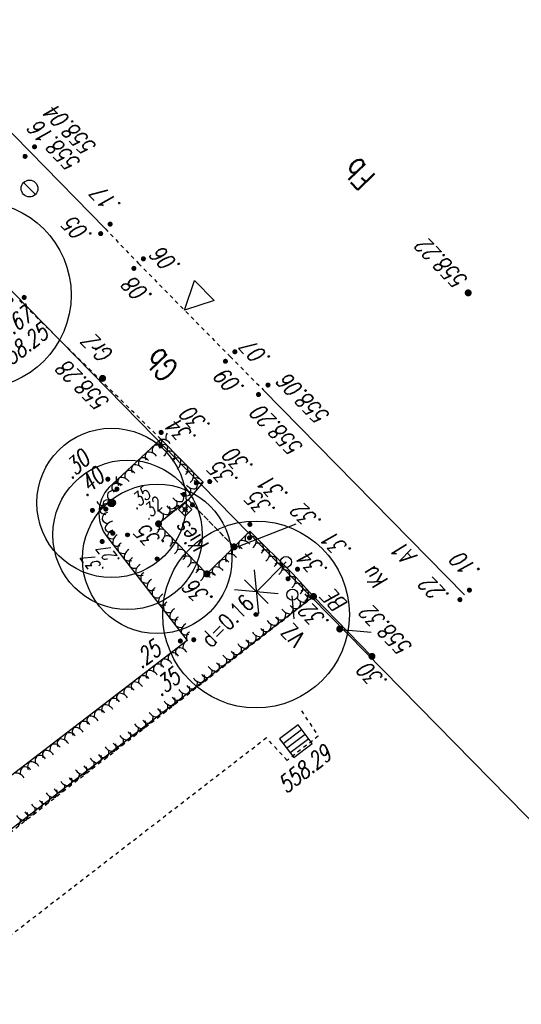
# Model space of a CAD drawing. Header units: metres. Extents: x 2 to 485, y 6 to 594.
# Tile 7 of 176: x 96 to 110, y 68 to 95. Entities that reach past the tile are written whole.
import ezdxf
from ezdxf.enums import TextEntityAlignment as Align

# ---------------------------------------------------------------- set-up
doc = ezdxf.new("R2010")
doc.units = ezdxf.units.M
doc.header["$LTSCALE"] = 0.0125
doc.header["$PDMODE"] = 35
doc.header["$PDSIZE"] = 0.1
doc.linetypes.add('260241_A_bea$0$GESTRICHELT', pattern=[0.4, 0.2, -0.2])
doc.linetypes.add('260241_A_bea$0$PUNKTIERT', pattern=[0.2, 0, -0.2])
for name, color, linetype in [('260241_A_bea$0$B07_FLSTGR', 9, 'Continuous'), ('260241_A_bea$0$B21_BORDSTEIN', 5, 'Continuous'), ('260241_A_bea$0$B22_BORDSTEIN_GESTR', 5, 'Continuous'), ('260241_A_bea$0$B23_EINFASS', 5, 'Continuous'), ('260241_A_bea$0$B24_EINFASS_GESTR', 5, 'Continuous'), ('260241_A_bea$0$B25_EINFASS_GEPKT', 7, '260241_A_bea$0$PUNKTIERT'), ('260241_A_bea$0$B28_VEINFASS_TXT', 5, 'Continuous'), ('260241_A_bea$0$B29_FUNKTION_TXT', 5, 'Continuous'), ('260241_A_bea$0$B30_BEWSYM', 3, 'Continuous'), ('260241_A_bea$0$B37_VSCHILD', 6, 'Continuous'), ('260241_A_bea$0$B38_SPARTEN1_SYM', 2, 'Continuous'), ('260241_A_bea$0$B53_HAUPTHOEHEN', 4, 'Continuous'), ('260241_A_bea$0$B54_HOEHEN', 253, 'Continuous')]:
    doc.layers.add(name, color=color, linetype=linetype)
doc.styles.add('260241_A_bea$0$ROMANS', font='ROMANS')

# ---------------------------------------------------------------- blocks, each defined once
blk = doc.blocks.new('260241_A_bea$0$HOEHENPKT_ZENTR')
at = {"const_width": 0.75}
blk.add_lwpolyline([(-0.375, 0, 1), (0.375, 0, 1)], format="xyb", close=True, dxfattribs=at)
blk = doc.blocks.new('260241_A_bea$0$BEL_MAST')
for p, q in [((0.15, 0.25), (-0.15, 0.5)), ((-0.15, 0.25), (0.15, 0.5)), ((-0.15, 0.375), (0.15, 0.375)), ((0, 0), (0, 0.375))]:
    blk.add_line(p, q)
blk.add_circle((0, 0), 0.05)
blk = doc.blocks.new('260241_A_bea$0$BEL_SCHALTK')
for p, q in [((0.2, 0.23), (0.33, 0.5)), ((-0.165, 0.165), (0.165, 0.165)), ((-0.165, -0.165), (-0.165, 0.165)), ((0.165, 0.165), (0.165, -0.165)), ((0.33, 0.25), (0.2, 0.23)), ((0.26, 0.065), (0.33, 0.25)), ((0.26, 0.115), (0.26, 0.065)), ((0.295, 0.105), (0.26, 0.065)), ((0.165, -0.165), (-0.165, -0.165))]:
    blk.add_line(p, q)
blk.add_point((0, 0))
blk = doc.blocks.new('260241_A_bea$0$PAPIERK_RUND')
blk.add_circle((0, 0), 0.5)
blk = doc.blocks.new('260241_A_bea$0$HOEHENPKT_DOPP')
at = {"const_width": 0.15}
for points in [[(-0.075, 0.4, 1), (0.075, 0.4, 1)], [(-0.075, -0.4, 1), (0.075, -0.4, 1)]]:
    blk.add_lwpolyline(points, format="xyb", close=True, dxfattribs=at)
blk = doc.blocks.new('260241_A_bea$0$BAUMSTAMM')
at = {"const_width": 0.5}
blk.add_lwpolyline([(-0.25, 0, 1), (0.25, 0, 1)], format="xyb", close=True, dxfattribs=at)
blk.add_circle((0, 0), 0.5)
blk = doc.blocks.new('260241_A_bea$0$LBS_HECKE1')
for centre, radius, start, end in [((0.126, -0.739), 0.75, 99.648, 165.373), ((-1.275, -0.925), 0.965, 36.573, 73.443), ((-1.272, -0.667), 0.835, 352.244, 22.334)]:
    blk.add_arc(centre, radius, start, end)
blk = doc.blocks.new('260241_A_bea$0$LBS_HECKE2')
for centre, radius, start, end in [((-0.508, -0.879), 1.015, 353.146, 59.984), ((1.18, -0.826), 0.845, 102.28, 157.331)]:
    blk.add_arc(centre, radius, start, end)

msp = doc.modelspace()

# ---------------------------------------------------------------- linework, layer by layer
at = {"color": 252}
for p, q in [((96.69, 90.01), (96.375, 90.331)), ((100.679, 86.919), (100.95, 87.712)), ((100.95, 87.712), (101.476, 87.178)), ((101.476, 87.178), (100.679, 86.919)), ((103.725, 75.82), (103.228, 75.441)), ((103.322, 75.317), (103.819, 75.696)), ((104.103, 75.323), (103.725, 75.82)), ((103.228, 75.441), (103.606, 74.944)), ((103.417, 75.193), (103.914, 75.572)), ((104.009, 75.447), (103.512, 75.069)), ((103.606, 74.944), (104.103, 75.323))]:
    msp.add_line(p, q, dxfattribs=at)
for centre, major_axis, start_param, end_param in [((96.533, 90.17), (-0.159, 0.159), -0.010752, 6.272433), ((103.571, 79.301), (0.106, 0.106), 5.497787, 11.780972)]:
    msp.add_ellipse(centre, major_axis=major_axis, ratio=1, start_param=start_param, end_param=end_param, dxfattribs=at)
at = {"layer": '260241_A_bea$0$B07_FLSTGR', "color": 30, "linetype": 'Continuous'}
for p, q in [((62.782, 121.36), (104.092, 79.23)), ((83.482, 63.36), (104.092, 79.23)), ((104.092, 79.23), (129.682, 53.15))]:
    msp.add_line(p, q, dxfattribs=at)
at = {"layer": '260241_A_bea$0$B21_BORDSTEIN', "color": 252, "linetype": 'Continuous'}
for p, q in [((89.272, 98.568), (96.541, 91.159)), ((96.541, 91.159), (98.565, 89.091)), ((102.791, 84.784), (108.183, 79.296)), ((98.752, 82.26), (100.051, 83.464)), ((98.621, 80.834), (100.75, 78.079)), ((100.75, 78.079), (93.413, 72.439))]:
    msp.add_line(p, q, dxfattribs=at)
msp.add_arc((99.419, 81.48), 1.027, 130.5361, 218.9664, dxfattribs=at)
at = {"layer": '260241_A_bea$0$B22_BORDSTEIN_GESTR', "color": 160, "linetype": '260241_A_bea$0$GESTRICHELT'}
for p, q in [((98.565, 89.091), (99.454, 88.162)), ((99.454, 88.162), (101.905, 85.675)), ((101.905, 85.675), (102.791, 84.784))]:
    msp.add_line(p, q, dxfattribs=at)
at = {"layer": '260241_A_bea$0$B23_EINFASS', "color": 252, "linetype": 'Continuous'}
for p, q in [((100.051, 83.464), (101.178, 82.31)), ((101.178, 82.31), (100.78, 81.844)), ((100.78, 81.844), (99.989, 81.199)), ((99.989, 81.199), (101.281, 79.858)), ((102.01, 80.581), (102.428, 81.003)), ((102.428, 81.003), (103.581, 79.856)), ((101.281, 79.858), (102.01, 80.581)), ((103.581, 79.856), (104.136, 79.254)), ((104.136, 79.254), (105.702, 77.651))]:
    msp.add_line(p, q, dxfattribs=at)
at = {"layer": '260241_A_bea$0$B24_EINFASS_GESTR', "color": 252, "linetype": '260241_A_bea$0$GESTRICHELT'}
msp.add_line((100.051, 83.464), (96.214, 87.222), dxfattribs=at)
at = {"layer": '260241_A_bea$0$B25_EINFASS_GEPKT', "color": 7, "linetype": '260241_A_bea$0$PUNKTIERT', "ltscale": 0.5}
for p, q in [((102.01, 80.581), (100.78, 81.844)), ((102.01, 80.581), (100.78, 81.844)), ((100.78, 81.844), (102.01, 80.581)), ((93.322, 70.843), (104.136, 79.254)), ((103.812, 76.194), (104.264, 75.516)), ((102.878, 75.468), (94.611, 69.088)), ((103.431, 74.868), (102.878, 75.468)), ((104.264, 75.516), (103.431, 74.868))]:
    msp.add_line(p, q, dxfattribs=at)
at = {"layer": '260241_A_bea$0$B37_VSCHILD', "color": 252, "linetype": 'Continuous'}
msp.add_line((103.552, 79.271), (103.613, 78.652), dxfattribs=at)
at = {"layer": '260241_A_bea$0$B53_HAUPTHOEHEN', "color": 252, "linetype": 'Continuous'}
msp.add_line((104.883, 78.368), (105.677, 78.3), dxfattribs=at)
at = {"layer": '260241_A_bea$0$B54_HOEHEN', "color": 252, "linetype": 'Continuous'}
msp.add_line((102.077, 80.571), (103.671, 81.2), dxfattribs=at)

# ---------------------------------------------------------------- block references
at = {"layer": '260241_A_bea$0$B30_BEWSYM'}
for name, p, xscale, yscale in [('260241_A_bea$0$PAPIERK_RUND', (95.149, 87.321), 5, 5), ('260241_A_bea$0$PAPIERK_RUND', (98.731, 81.757), 4, 4), ('260241_A_bea$0$PAPIERK_RUND', (99.158, 80.902), 4, 4), ('260241_A_bea$0$PAPIERK_RUND', (99.951, 80.26), 4, 4), ('260241_A_bea$0$BAUMSTAMM', (98.731, 81.757), 0.20000000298, 0.20000000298), ('260241_A_bea$0$PAPIERK_RUND', (102.598, 78.771), 5, 5), ('260241_A_bea$0$BAUMSTAMM', (99.158, 80.902), 0.10000000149, 0.10000000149), ('260241_A_bea$0$BAUMSTAMM', (99.951, 80.26), 0.10000000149, 0.10000000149), ('260241_A_bea$0$BAUMSTAMM', (102.598, 78.771), 0.10000000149, 0.10000000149)]:
    msp.add_blockref(name, p, dxfattribs=dict(at, xscale=xscale, yscale=yscale))
for name, p, xscale, yscale, rotation in [('260241_A_bea$0$LBS_HECKE2', (100.035, 83.45), 0.25, 0.25, 42.826413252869), ('260241_A_bea$0$LBS_HECKE2', (99.668, 83.11), 0.25, 0.25, 42.826413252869), ('260241_A_bea$0$LBS_HECKE1', (100.035, 83.45), 0.25, 0.25, 42.826413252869), ('260241_A_bea$0$LBS_HECKE1', (100.225, 83.285), 0.25, 0.25, 314.321826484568), ('260241_A_bea$0$LBS_HECKE2', (100.225, 83.285), 0.25, 0.25, 314.321826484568), ('260241_A_bea$0$LBS_HECKE1', (99.668, 83.11), 0.25, 0.25, 42.826413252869), ('260241_A_bea$0$LBS_HECKE1', (100.575, 82.928), 0.25, 0.25, 314.321826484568), ('260241_A_bea$0$LBS_HECKE1', (99.302, 82.77), 0.25, 0.25, 42.826413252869), ('260241_A_bea$0$LBS_HECKE2', (99.302, 82.77), 0.25, 0.25, 42.826413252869), ('260241_A_bea$0$LBS_HECKE2', (100.575, 82.928), 0.25, 0.25, 314.321826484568), ('260241_A_bea$0$LBS_HECKE1', (100.924, 82.57), 0.25, 0.25, 314.321826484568), ('260241_A_bea$0$LBS_HECKE2', (98.935, 82.43), 0.25, 0.25, 42.826413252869), ('260241_A_bea$0$LBS_HECKE2', (100.924, 82.57), 0.25, 0.25, 314.321826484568), ('260241_A_bea$0$LBS_HECKE1', (98.742, 82.241), 0.25, 0.25, 62.60463332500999), ('260241_A_bea$0$LBS_HECKE2', (98.742, 82.241), 0.25, 0.25, 62.60463332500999), ('260241_A_bea$0$LBS_HECKE1', (98.935, 82.43), 0.25, 0.25, 42.826413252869), ('260241_A_bea$0$LBS_HECKE2', (100.995, 82.14), 0.25, 0.25, 223.0576701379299), ('260241_A_bea$0$LBS_HECKE1', (100.995, 82.14), 0.25, 0.25, 223.0576701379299), ('260241_A_bea$0$LBS_HECKE2', (98.512, 81.797), 0.25, 0.25, 62.60463332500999), ('260241_A_bea$0$LBS_HECKE2', (100.63, 81.798), 0.25, 0.25, 223.0576701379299), ('260241_A_bea$0$LBS_HECKE1', (100.63, 81.798), 0.25, 0.25, 223.0576701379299), ('260241_A_bea$0$LBS_HECKE2', (98.404, 81.552), 0.2499999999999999, 0.2499999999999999, 106.81976231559), ('260241_A_bea$0$LBS_HECKE1', (98.512, 81.797), 0.25, 0.25, 62.60463332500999), ('260241_A_bea$0$LBS_HECKE1', (100.264, 81.457), 0.25, 0.25, 223.0576701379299), ('260241_A_bea$0$LBS_HECKE1', (98.404, 81.552), 0.2499999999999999, 0.2499999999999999, 106.81976231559), ('260241_A_bea$0$LBS_HECKE2', (100.264, 81.457), 0.25, 0.25, 223.0576701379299), ('260241_A_bea$0$LBS_HECKE2', (98.548, 81.074), 0.2499999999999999, 0.2499999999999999, 106.81976231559), ('260241_A_bea$0$LBS_HECKE1', (100.162, 81.019), 0.25, 0.25, 313.933851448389), ('260241_A_bea$0$LBS_HECKE1', (98.548, 81.074), 0.2499999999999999, 0.2499999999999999, 106.81976231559), ('260241_A_bea$0$LBS_HECKE2', (98.762, 80.651), 0.25, 0.25, 127.696016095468), ('260241_A_bea$0$LBS_HECKE2', (100.162, 81.019), 0.25, 0.25, 313.933851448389), ('260241_A_bea$0$LBS_HECKE2', (102.165, 80.741), 0.2499999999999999, 0.2499999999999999, 44.950003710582), ('260241_A_bea$0$LBS_HECKE1', (102.602, 80.824), 0.2499999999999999, 0.2499999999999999, 314.320504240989), ('260241_A_bea$0$LBS_HECKE1', (98.762, 80.651), 0.25, 0.25, 127.696016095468), ('260241_A_bea$0$LBS_HECKE1', (100.509, 80.659), 0.25, 0.25, 313.933851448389), ('260241_A_bea$0$LBS_HECKE2', (100.509, 80.659), 0.25, 0.25, 313.933851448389), ('260241_A_bea$0$LBS_HECKE1', (102.165, 80.741), 0.2499999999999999, 0.2499999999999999, 44.950003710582), ('260241_A_bea$0$LBS_HECKE2', (102.602, 80.824), 0.2499999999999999, 0.2499999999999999, 314.320504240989), ('260241_A_bea$0$LBS_HECKE1', (102.952, 80.467), 0.2499999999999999, 0.2499999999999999, 314.320504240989), ('260241_A_bea$0$LBS_HECKE2', (99.068, 80.255), 0.25, 0.25, 127.696016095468), ('260241_A_bea$0$LBS_HECKE1', (99.068, 80.255), 0.25, 0.25, 127.696016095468), ('260241_A_bea$0$LBS_HECKE1', (100.856, 80.299), 0.25, 0.25, 313.933851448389), ('260241_A_bea$0$LBS_HECKE1', (101.811, 80.388), 0.2499999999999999, 0.2499999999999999, 44.950003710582), ('260241_A_bea$0$LBS_HECKE2', (101.811, 80.388), 0.2499999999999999, 0.2499999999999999, 44.950003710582), ('260241_A_bea$0$LBS_HECKE2', (102.952, 80.467), 0.2499999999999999, 0.2499999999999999, 314.320504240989), ('260241_A_bea$0$LBS_HECKE2', (99.374, 79.86), 0.25, 0.25, 127.696016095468), ('260241_A_bea$0$LBS_HECKE2', (100.856, 80.299), 0.25, 0.25, 313.933851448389), ('260241_A_bea$0$LBS_HECKE1', (101.203, 79.939), 0.25, 0.25, 313.933851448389), ('260241_A_bea$0$LBS_HECKE2', (101.457, 80.035), 0.2499999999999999, 0.2499999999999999, 44.950003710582), ('260241_A_bea$0$LBS_HECKE1', (103.301, 80.109), 0.2499999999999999, 0.2499999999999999, 314.320504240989), ('260241_A_bea$0$LBS_HECKE2', (103.301, 80.109), 0.2499999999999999, 0.2499999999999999, 314.320504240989), ('260241_A_bea$0$LBS_HECKE1', (99.374, 79.86), 0.25, 0.25, 127.696016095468), ('260241_A_bea$0$LBS_HECKE2', (101.203, 79.939), 0.25, 0.25, 313.933851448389), ('260241_A_bea$0$LBS_HECKE1', (101.457, 80.035), 0.2499999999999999, 0.2499999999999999, 44.950003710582), ('260241_A_bea$0$LBS_HECKE1', (103.65, 79.751), 0.2499999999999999, 0.2499999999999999, 314.320504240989), ('260241_A_bea$0$LBS_HECKE2', (99.679, 79.464), 0.25, 0.25, 127.696016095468), ('260241_A_bea$0$LBS_HECKE1', (99.679, 79.464), 0.25, 0.25, 127.696016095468), ('260241_A_bea$0$LBS_HECKE2', (103.65, 79.751), 0.2499999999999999, 0.2499999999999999, 314.320504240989), ('260241_A_bea$0$LBS_HECKE2', (99.985, 79.068), 0.25, 0.25, 127.696016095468), ('260241_A_bea$0$LBS_HECKE1', (104, 79.394), 0.2499999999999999, 0.2499999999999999, 314.320504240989), ('260241_A_bea$0$LBS_HECKE1', (103.938, 79.101), 0.25, 0.25, 217.875350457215), ('260241_A_bea$0$LBS_HECKE2', (104, 79.394), 0.2499999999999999, 0.2499999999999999, 314.320504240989), ('260241_A_bea$0$LBS_HECKE1', (99.985, 79.068), 0.25, 0.25, 127.696016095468), ('260241_A_bea$0$LBS_HECKE1', (103.544, 78.794), 0.25, 0.25, 217.875350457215), ('260241_A_bea$0$LBS_HECKE2', (103.938, 79.101), 0.25, 0.25, 217.875350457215), ('260241_A_bea$0$LBS_HECKE2', (100.291, 78.673), 0.25, 0.25, 127.696016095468), ('260241_A_bea$0$LBS_HECKE1', (100.291, 78.673), 0.25, 0.25, 127.696016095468), ('260241_A_bea$0$LBS_HECKE1', (103.149, 78.487), 0.25, 0.25, 217.875350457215), ('260241_A_bea$0$LBS_HECKE2', (103.544, 78.794), 0.25, 0.25, 217.875350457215), ('260241_A_bea$0$LBS_HECKE2', (100.597, 78.277), 0.25, 0.25, 127.696016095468), ('260241_A_bea$0$LBS_HECKE2', (103.149, 78.487), 0.25, 0.25, 217.875350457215), ('260241_A_bea$0$LBS_HECKE1', (100.597, 78.277), 0.25, 0.25, 127.696016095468), ('260241_A_bea$0$LBS_HECKE2', (102.754, 78.18), 0.25, 0.25, 217.875350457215), ('260241_A_bea$0$LBS_HECKE1', (102.754, 78.18), 0.25, 0.25, 217.875350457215), ('260241_A_bea$0$LBS_HECKE2', (100.492, 77.881), 0.25, 0.25, 37.62513088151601), ('260241_A_bea$0$LBS_HECKE2', (102.359, 77.873), 0.25, 0.25, 217.875350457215), ('260241_A_bea$0$LBS_HECKE1', (102.359, 77.873), 0.25, 0.25, 217.875350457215), ('260241_A_bea$0$LBS_HECKE1', (100.492, 77.881), 0.25, 0.25, 37.62513088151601), ('260241_A_bea$0$LBS_HECKE2', (101.965, 77.566), 0.25, 0.25, 217.875350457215), ('260241_A_bea$0$LBS_HECKE1', (101.965, 77.566), 0.25, 0.25, 217.875350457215), ('260241_A_bea$0$LBS_HECKE1', (100.096, 77.576), 0.25, 0.25, 37.62513088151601), ('260241_A_bea$0$LBS_HECKE2', (100.096, 77.576), 0.25, 0.25, 37.62513088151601), ('260241_A_bea$0$LBS_HECKE1', (101.57, 77.259), 0.25, 0.25, 217.875350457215), ('260241_A_bea$0$LBS_HECKE1', (99.7, 77.27), 0.25, 0.25, 37.62513088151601), ('260241_A_bea$0$LBS_HECKE2', (99.7, 77.27), 0.25, 0.25, 37.62513088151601), ('260241_A_bea$0$LBS_HECKE1', (101.175, 76.952), 0.25, 0.25, 217.875350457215), ('260241_A_bea$0$LBS_HECKE2', (101.57, 77.259), 0.25, 0.25, 217.875350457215), ('260241_A_bea$0$LBS_HECKE1', (99.304, 76.965), 0.25, 0.25, 37.62513088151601), ('260241_A_bea$0$LBS_HECKE2', (99.304, 76.965), 0.25, 0.25, 37.62513088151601), ('260241_A_bea$0$LBS_HECKE1', (100.781, 76.645), 0.25, 0.25, 217.875350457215), ('260241_A_bea$0$LBS_HECKE2', (101.175, 76.952), 0.25, 0.25, 217.875350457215), ('260241_A_bea$0$LBS_HECKE2', (98.908, 76.66), 0.25, 0.25, 37.62513088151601), ('260241_A_bea$0$LBS_HECKE2', (100.781, 76.645), 0.25, 0.25, 217.875350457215), ('260241_A_bea$0$LBS_HECKE2', (98.512, 76.355), 0.25, 0.25, 37.62513088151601), ('260241_A_bea$0$LBS_HECKE1', (98.908, 76.66), 0.25, 0.25, 37.62513088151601), ('260241_A_bea$0$LBS_HECKE2', (100.386, 76.338), 0.25, 0.25, 217.875350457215), ('260241_A_bea$0$LBS_HECKE1', (100.386, 76.338), 0.25, 0.25, 217.875350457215), ('260241_A_bea$0$LBS_HECKE2', (98.116, 76.049), 0.25, 0.25, 37.62513088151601), ('260241_A_bea$0$LBS_HECKE1', (98.512, 76.355), 0.25, 0.25, 37.62513088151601), ('260241_A_bea$0$LBS_HECKE2', (99.991, 76.031), 0.25, 0.25, 217.875350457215), ('260241_A_bea$0$LBS_HECKE1', (99.991, 76.031), 0.25, 0.25, 217.875350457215), ('260241_A_bea$0$LBS_HECKE2', (97.72, 75.744), 0.25, 0.25, 37.62513088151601), ('260241_A_bea$0$LBS_HECKE1', (98.116, 76.049), 0.25, 0.25, 37.62513088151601), ('260241_A_bea$0$LBS_HECKE2', (99.597, 75.724), 0.25, 0.25, 217.875350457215), ('260241_A_bea$0$LBS_HECKE1', (99.597, 75.724), 0.25, 0.25, 217.875350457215), ('260241_A_bea$0$LBS_HECKE1', (97.72, 75.744), 0.25, 0.25, 37.62513088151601), ('260241_A_bea$0$LBS_HECKE1', (99.202, 75.417), 0.25, 0.25, 217.875350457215), ('260241_A_bea$0$LBS_HECKE1', (97.324, 75.439), 0.25, 0.25, 37.62513088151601), ('260241_A_bea$0$LBS_HECKE2', (97.324, 75.439), 0.25, 0.25, 37.62513088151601), ('260241_A_bea$0$LBS_HECKE1', (98.807, 75.11), 0.25, 0.25, 217.875350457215), ('260241_A_bea$0$LBS_HECKE2', (99.202, 75.417), 0.25, 0.25, 217.875350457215), ('260241_A_bea$0$LBS_HECKE1', (96.928, 75.134), 0.25, 0.25, 37.62513088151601), ('260241_A_bea$0$LBS_HECKE2', (96.928, 75.134), 0.25, 0.25, 37.62513088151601), ('260241_A_bea$0$LBS_HECKE1', (98.413, 74.803), 0.25, 0.25, 217.875350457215), ('260241_A_bea$0$LBS_HECKE2', (98.807, 75.11), 0.25, 0.25, 217.875350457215), ('260241_A_bea$0$LBS_HECKE2', (96.532, 74.828), 0.25, 0.25, 37.62513088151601), ('260241_A_bea$0$LBS_HECKE2', (98.413, 74.803), 0.25, 0.25, 217.875350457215), ('260241_A_bea$0$LBS_HECKE2', (96.136, 74.523), 0.25, 0.25, 37.62513088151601), ('260241_A_bea$0$LBS_HECKE1', (96.532, 74.828), 0.25, 0.25, 37.62513088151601), ('260241_A_bea$0$LBS_HECKE2', (98.018, 74.496), 0.25, 0.25, 217.875350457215), ('260241_A_bea$0$LBS_HECKE1', (98.018, 74.496), 0.25, 0.25, 217.875350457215), ('260241_A_bea$0$LBS_HECKE2', (97.623, 74.189), 0.25, 0.25, 217.875350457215), ('260241_A_bea$0$LBS_HECKE1', (97.623, 74.189), 0.25, 0.25, 217.875350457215), ('260241_A_bea$0$LBS_HECKE2', (97.229, 73.882), 0.25, 0.25, 217.875350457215), ('260241_A_bea$0$LBS_HECKE1', (97.229, 73.882), 0.25, 0.25, 217.875350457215), ('260241_A_bea$0$LBS_HECKE1', (96.834, 73.575), 0.25, 0.25, 217.875350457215), ('260241_A_bea$0$LBS_HECKE1', (96.439, 73.268), 0.25, 0.25, 217.875350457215), ('260241_A_bea$0$LBS_HECKE2', (96.834, 73.575), 0.25, 0.25, 217.875350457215), ('260241_A_bea$0$LBS_HECKE2', (96.439, 73.268), 0.25, 0.25, 217.875350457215)]:
    msp.add_blockref(name, p, dxfattribs=dict(at, xscale=xscale, yscale=yscale, rotation=rotation))
at = {"layer": '260241_A_bea$0$B38_SPARTEN1_SYM'}
for name, p, xscale, yscale, rotation in [('260241_A_bea$0$BEL_SCHALTK', (100.7, 81.581), 0.7500000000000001, 0.7500000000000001, 134.321830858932), ('260241_A_bea$0$BEL_MAST', (103.4, 80.177), 3, 3, 135.149472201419)]:
    msp.add_blockref(name, p, dxfattribs=dict(at, xscale=xscale, yscale=yscale, rotation=rotation))
at = {"layer": '260241_A_bea$0$B54_HOEHEN', "color": 252}
for name, p, xscale, yscale, rotation in [('260241_A_bea$0$HOEHENPKT_DOPP', (96.541, 91.159), 0.4499999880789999, 0.4499999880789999, 315.189287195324), ('260241_A_bea$0$HOEHENPKT_DOPP', (98.565, 89.091), 0.4499999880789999, 0.4499999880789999, 315.189287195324), ('260241_A_bea$0$HOEHENPKT_DOPP', (99.454, 88.162), 0.4499999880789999, 0.4499999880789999, 315.189287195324), ('260241_A_bea$0$HOEHENPKT_ZENTR', (108.278, 87.378), 0.125, 0.125, 315.189287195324), ('260241_A_bea$0$HOEHENPKT_DOPP', (96.214, 87.222), 0.4499999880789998, 0.4499999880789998, 100.989216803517), ('260241_A_bea$0$HOEHENPKT_DOPP', (101.905, 85.675), 0.4499999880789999, 0.4499999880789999, 315.189287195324), ('260241_A_bea$0$HOEHENPKT_DOPP', (102.791, 84.784), 0.4499999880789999, 0.4499999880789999, 315.189287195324), ('260241_A_bea$0$HOEHENPKT_DOPP', (100.051, 83.464), 0.4499999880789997, 0.4499999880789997, 358.199999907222), ('260241_A_bea$0$HOEHENPKT_DOPP', (98.752, 82.26), 0.449999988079, 0.449999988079, 222.826414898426), ('260241_A_bea$0$HOEHENPKT_DOPP', (101.178, 82.31), 0.4499999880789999, 0.4499999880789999, 275.606086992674), ('260241_A_bea$0$HOEHENPKT_DOPP', (100.78, 81.844), 0.4499999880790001, 0.4499999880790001, 219.194612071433), ('260241_A_bea$0$HOEHENPKT_DOPP', (98.397, 81.575), 0.4499999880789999, 0.4499999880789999, 95.43209293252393), ('260241_A_bea$0$HOEHENPKT_ZENTR', (99.989, 81.199), 0.1249999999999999, 0.1249999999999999, 358.199999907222), ('260241_A_bea$0$HOEHENPKT_DOPP', (102.428, 81.003), 0.4499999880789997, 0.4499999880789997, 358.199999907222), ('260241_A_bea$0$HOEHENPKT_DOPP', (98.621, 80.834), 0.449999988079, 0.449999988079, 127.696014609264), ('260241_A_bea$0$HOEHENPKT_ZENTR', (102.01, 80.581), 0.1249999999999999, 0.1249999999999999, 358.199999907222), ('260241_A_bea$0$HOEHENPKT_ZENTR', (101.281, 79.858), 0.1249999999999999, 0.1249999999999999, 358.199999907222), ('260241_A_bea$0$HOEHENPKT_DOPP', (103.581, 79.856), 0.449999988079, 0.449999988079, 135.149472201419), ('260241_A_bea$0$HOEHENPKT_ZENTR', (104.136, 79.254), 0.1249999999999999, 0.1249999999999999, 358.199999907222), ('260241_A_bea$0$HOEHENPKT_DOPP', (108.183, 79.296), 0.4499999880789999, 0.4499999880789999, 315.189287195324), ('260241_A_bea$0$HOEHENPKT_ZENTR', (104.837, 78.383), 0.125, 0.125, 134.33106527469), ('260241_A_bea$0$HOEHENPKT_DOPP', (100.75, 78.079), 0.4499999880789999, 0.4499999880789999, 95.43209293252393), ('260241_A_bea$0$HOEHENPKT_ZENTR', (105.702, 77.651), 0.1249999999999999, 0.1249999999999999, 358.199999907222)]:
    msp.add_blockref(name, p, dxfattribs=dict(at, xscale=xscale, yscale=yscale, rotation=rotation))
at = {"layer": '260241_A_bea$0$B54_HOEHEN', "color": 252, "xscale": 0.125, "yscale": 0.125}
msp.add_blockref('260241_A_bea$0$HOEHENPKT_ZENTR', (98.49, 85.091), dxfattribs=at)

# ---------------------------------------------------------------- texts
at = {"layer": '260241_A_bea$0$B28_VEINFASS_TXT', "color": 252, "style": '260241_A_bea$0$ROMANS', "oblique": 15, "width": 0.75}
for s, rotation, p in [('GrZ', 134.5249, (98.54, 86.024)), ('Kies', 134.5249, (101.041, 80.98)), ('A1', 136.0807, (106.732, 80.54)), ('Ku', 136.0807, (105.949, 79.894)), ('BE', 134.5249, (104.878, 79.275))]:
    msp.add_text(s, height=0.45, rotation=rotation, dxfattribs=at).set_placement(p, align=Align.CENTER)
at = {"layer": '260241_A_bea$0$B29_FUNKTION_TXT', "style": '260241_A_bea$0$ROMANS', "width": 0.75}
for s, p in [('Fb', (105.57, 90.782)), ('Gb', (100.281, 85.667))]:
    msp.add_text(s, height=0.625, rotation=133.8249, dxfattribs=at).set_placement(p, align=Align.CENTER)
at = {"layer": '260241_A_bea$0$B37_VSCHILD', "color": 252, "style": '260241_A_bea$0$ROMANS', "width": 0.75}
msp.add_text('VZ', height=0.45, rotation=134.1303, dxfattribs=at).set_placement((103.558, 78.579), align=Align.RIGHT)
at = {"layer": '260241_A_bea$0$B38_SPARTEN1_SYM', "style": '260241_A_bea$0$ROMANS', "width": 0.75}
msp.add_text('d=0.16', height=0.45, rotation=44.4025, dxfattribs=at).set_placement((101.39, 77.859))
at = {"layer": '260241_A_bea$0$B53_HAUPTHOEHEN', "color": 252, "style": '260241_A_bea$0$ROMANS', "oblique": 15, "width": 0.75}
for s, rotation, p in [('558.04', 134.37, (97.077, 92.281)), ('558.16', 134.37, (96.656, 91.857)), ('OK Mauer 558.67', 37.6662, (96.515, 86.861)), ('558.25', 37.6662, (96.936, 86.396)), ('558.06', 134.37, (103.324, 85.08)), ('558.20', 134.37, (102.61, 84.239))]:
    msp.add_text(s, height=0.45, rotation=rotation, dxfattribs=at).set_placement(p, align=Align.MIDDLE_RIGHT)
msp.add_text('558.22', height=0.45, rotation=134.37, dxfattribs=at).set_placement((108.135, 87.57), align=Align.MIDDLE_LEFT)
msp.add_text('558.28', height=0.45, rotation=135.5959, dxfattribs=at).set_placement((98.136, 85.026), align=Align.CENTER)
msp.add_text('558.32', height=0.45, rotation=134.3311, dxfattribs=at).set_placement((105.374, 78.739), align=Align.TOP_RIGHT)
msp.add_text('558.29', height=0.45, rotation=37.994, dxfattribs=at).set_placement((103.751, 74.805), align=Align.TOP_CENTER)
at = {"layer": '260241_A_bea$0$B54_HOEHEN', "color": 252, "style": '260241_A_bea$0$ROMANS', "oblique": 15, "width": 0.75}
msp.add_text('.17', height=0.45, rotation=134.37, dxfattribs=at).set_placement((98.68, 89.425), align=Align.TOP_LEFT)
msp.add_text('.05', height=0.45, rotation=134.37, dxfattribs=at).set_placement((98.229, 88.929))
msp.add_text('.06', height=0.45, rotation=134.37, dxfattribs=at).set_placement((99.77, 88.314), align=Align.TOP_RIGHT)
msp.add_text('.08', height=0.45, rotation=134.37, dxfattribs=at).set_placement((99.331, 87.823), align=Align.RIGHT)
for s, height, rotation, p in [('.07', 0.45, 134.37, (102.339, 85.993)), ('.09', 0.45, 134.37, (101.641, 85.212)), ('.30', 0.45, 134.3311, (100.727, 84.199)), ('.34', 0.45, 134.3311, (100.352, 83.88)), ('.30', 0.45, 42.8264, (98.03, 83.027)), ('.30', 0.45, 134.3311, (101.871, 83.103)), ('.35', 0.45, 134.3311, (101.47, 82.748)), ('.40', 0.45, 42.8264, (98.419, 82.561)), ('.31', 0.45, 134.3311, (102.807, 82.352)), ('.35', 0.353, 42.8264, (99.681, 82.072)), ('.35', 0.45, 134.3311, (102.47, 81.945)), ('.32', 0.35, 42.8264, (99.992, 81.789)), ('.32', 0.45, 135.7443, (103.692, 81.619)), ('.35', 0.45, 134.3311, (99.503, 81.054)), ('.31', 0.45, 134.3311, (104.507, 80.856)), ('.27', 0.35, 127.8972, (98.484, 80.574)), ('.34', 0.45, 134.3311, (103.867, 80.338)), ('.10', 0.45, 134.37, (107.953, 80.307)), ('.37', 0.35, 126.5693, (98.065, 80.332)), ('.36', 0.45, 134.3311, (100.804, 79.567)), ('.22', 0.45, 134.37, (107.122, 79.652)), ('.32', 0.45, 134.3311, (103.911, 78.94)), ('.25', 0.45, 37.5497, (99.959, 77.925)), ('.30', 0.45, 134.3311, (105.467, 77.353)), ('.35', 0.45, 37.5497, (100.475, 77.18))]:
    msp.add_text(s, height=height, rotation=rotation, dxfattribs=at).set_placement(p, align=Align.MIDDLE_RIGHT)

doc.saveas('drawing.dxf')
